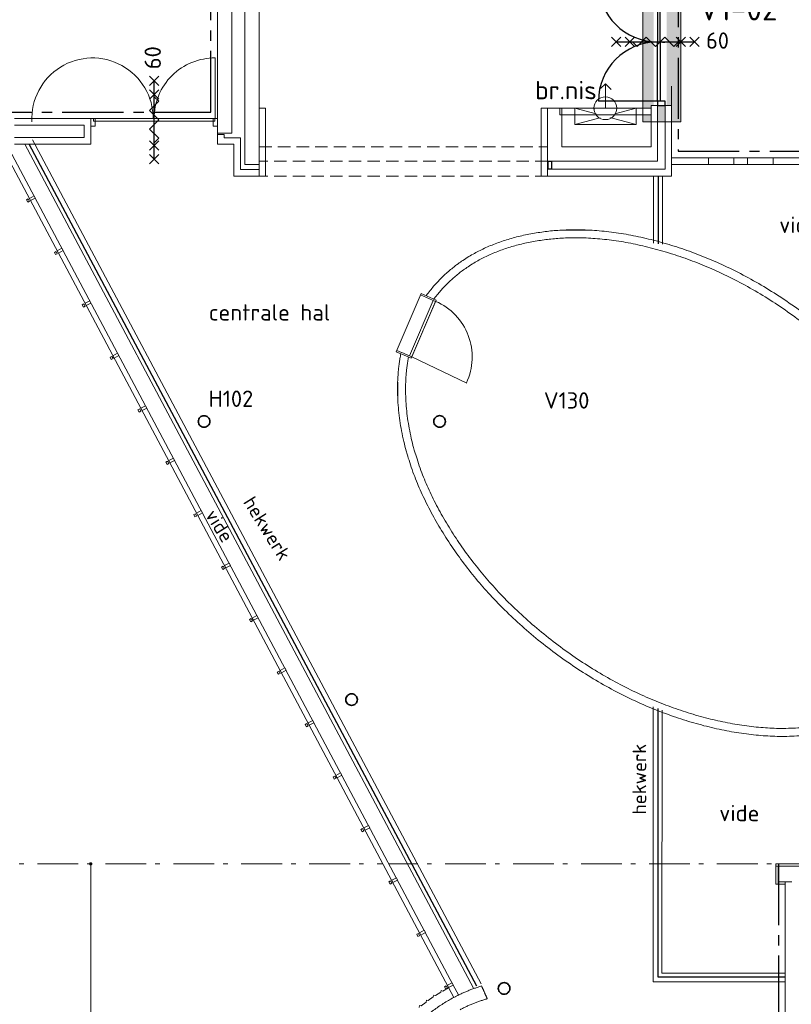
# Model space of a CAD drawing. Header units: millimetres. Extents: x -45438 to 86146, y -38676 to 39696.
# Tile 8 of 37: x -3877 to 7951, y -18375 to -3294. Entities that reach past the tile are written whole.
import ezdxf

# ---------------------------------------------------------------- set-up
doc = ezdxf.new("R2010")
doc.units = ezdxf.units.MM
doc.header["$LTSCALE"] = 100
for name, pattern in [('B0202', [28.125, 18.75, -3.125, 3.125, -3.125]), ('HIDDEN', [9.525, 6.35, -3.175]), ('STYLE_01', [0.416641, 0.208282, -0.208359]), ('STYLE_06', [1.041641, 0.625, -0.208282, 0.069427, -0.138931])]:
    doc.linetypes.add(name, pattern=pattern)
for name, color, linetype in [('AA22FJ9-_GIPS', 251, 'Continuous'), ('AI31_BUITENKOZ', 1, 'Continuous'), ('AL31_BUITENKOZ', 2, 'Continuous'), ('AL65_BEVEILIGING', 1, 'Continuous'), ('br.compartimentering', 4, 'B0202'), ('TXT35', 3, 'Continuous')]:
    doc.layers.add(name, color=color, linetype=linetype)
for name, color, linetype, lineweight in [('Dimension', 7, 'Continuous', 5), ('None', 7, 'Continuous', 5), ('TXT 25', 2, 'Continuous', 30)]:
    doc.layers.add(name, color=color, linetype=linetype, lineweight=lineweight)
doc.layers.add('hulplijnen', color=6, linetype='Continuous', plot=False)
doc.styles.add('03_100', font='isocpeur.ttf')
doc.styles.get("Standard").update_dxf_attribs({"font": 'isocpeur.ttf'})
doc.styles.add('Tekton Plus Regular', font='isocpeur.ttf')

# ---------------------------------------------------------------- blocks, each defined once
blk = doc.blocks.new('_DOT')
at = {"color": 0, "linetype": 'ByBlock', "lineweight": -2}
blk.add_line((-0.5, 0), (-1, 0), dxfattribs=at)
at = {"color": 0, "linetype": 'ByBlock', "lineweight": -2, "const_width": 0.5}
blk.add_lwpolyline([(-0.25, 0, 1), (0.25, 0, 1)], format="xyb", close=True, dxfattribs=at)
blk = doc.blocks.new('60min br.w.')
at = {"layer": 'AL65_BEVEILIGING'}
for p, q in [((-671, 71), (-529, -71)), ((-671, -71), (-529, 71)), ((-600, 0), (600, 0)), ((-461, 71), (-319, -71)), ((-461, -71), (-319, 71)), ((319, -71), (461, 71)), ((319, 71), (461, -71)), ((529, -71), (671, 71)), ((529, 71), (671, -71))]:
    blk.add_line(p, q, dxfattribs=at)
blk.add_lwpolyline([(-351, 0), (-280, -71), (-139, 71), (3, -71), (144, 71), (286, -71), (356, 0)], dxfattribs=at)
at = {"layer": 'AL65_BEVEILIGING', "style": '03_100'}
blk.add_text('60', height=250, dxfattribs=at).set_placement((777, -104))

msp = doc.modelspace()

# ---------------------------------------------------------------- hatches: boundary and pattern name
at = {"layer": 'AA22FJ9-_GIPS', "linetype": 'Continuous', "lineweight": 0}
msp.add_hatch(color=256, dxfattribs=at).paths.add_polyline_path([(5674.9, -4859.3), (6257, -4859.3), (6257, -2531.6), (5674.9, -2531.6)])

# ---------------------------------------------------------------- linework, layer by layer
at = {"layer": 'Dimension', "color": 8, "linetype": 'Continuous', "lineweight": 5}
msp.add_line((-2788.3, -16273.3), (-2788.3, -23888.1), dxfattribs=at)
at = {"layer": 'Dimension', "color": 43, "linetype": 'Continuous', "lineweight": 9}
for points in [[(2463, -18261.2), (2469.3, -18235.2), (2495.7, -18241.6), (2578.5, -18191.2)], [(2578.5, -18191.2), (2584.8, -18165.2), (2611.1, -18171.5), (2693.8, -18121.2)], [(2247, -18422.1), (2250.6, -18395.6), (2277.3, -18399), (2354.3, -18340.3)], [(2354.4, -18340.3), (2358.3, -18313.8), (2385.1, -18317.9), (2462.9, -18260.1)]]:
    msp.add_lwpolyline(points, dxfattribs=at)
at = {"layer": 'None', "color": 8, "linetype": 'Continuous', "lineweight": 5}
for p, q in [((5100.9, -4275.7), (5027.1, -4349.5)), ((5100.9, -4275.7), (5189.3, -4364.1)), ((7856.3, -18033.2), (5833.8, -18033.2))]:
    msp.add_line(p, q, dxfattribs=at)
at = {"layer": 'None', "color": 140, "linetype": 'Continuous', "lineweight": 15}
for p, q in [((4118.8, -4649.9), (4118.8, -4650.7)), ((4118.8, -4650.7), (4118.8, -4812.2)), ((-3955.4, -4809.9), (-2888, -4809.9)), ((4118.8, -4812.2), (4118.8, -5454.1)), ((-2888, -4909.9), (-3955.4, -4909.9)), ((-2888, -5099.7), (-2888, -4909.9)), ((-3955.4, -5099.7), (-2888, -5099.7)), ((4118.8, -5454.1), (4118.8, -5689.9)), ((7856.3, -17898.2), (5968.8, -17898.2))]:
    msp.add_line(p, q, dxfattribs=at)
at = {"layer": 'None', "color": 92, "linetype": 'Continuous', "lineweight": 25}
msp.add_line((7856.3, -17958.2), (5908.8, -17958.2), dxfattribs=at)
at = {"layer": 'None', "color": 1, "linetype": 'Continuous', "lineweight": 35, "flags": 128}
msp.add_lwpolyline([(3460, -18132.2, -0.4142136), (3548.9, -18043.3, -0.4142136), (3637.8, -18132.2, -0.4142136), (3548.9, -18221.1, -0.4142136)], format="xyb", close=True, dxfattribs=at)
at = {"layer": 'None', "color": 140, "linetype": 'Continuous', "lineweight": 15}
for points in [[(3203.4, -18094.1), (2981.4, -18161.7), (2773.9, -18272)], [(3290, -18291), (3246.7, -18192.5), (3203.4, -18094.1)], [(2773.9, -18272), (1867.8, -18753.8), (1094.6, -21085.7), (1567.6, -24161.2), (3160, -27156.1), (5445.2, -29268), (6628, -29599.5)], [(2872.8, -18458), (3075.3, -18350.4), (3290, -18291)]]:
    msp.add_open_spline(points, degree=2, dxfattribs=at)

# ---------------------------------------------------------------- block references
at = {"layer": 'Dimension', "color": 8, "linetype": 'Continuous', "lineweight": 5, "xscale": 50.07446289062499, "yscale": 50.07446289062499, "zscale": 50.07446289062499, "rotation": 90}
msp.add_blockref('_DOT', (-2788.3, -16223.2), dxfattribs=at)

# ---------------------------------------------------------------- texts
at = {"layer": 'None', "color": 1, "linetype": 'Continuous', "lineweight": 0, "style": 'Tekton Plus Regular'}
msp.add_text('vergaderruimte', height=331.702, dxfattribs=at).set_placement((4067.8, -7964.4))
at = {"layer": 'TXT 25'}
for s, p in [('H102', (-980.7, -9224.5)), ('vide', (6846.4, -15571.4))]:
    msp.add_text(s, height=250, dxfattribs=at).set_placement(p)
at = {"layer": 'TXT35', "color": 92, "insert": (6533.3, -2955.3), "char_height": 350, "attachment_point": 1, "line_spacing_factor": 0.976858, "style": 'Tekton Plus Regular'}
msp.add_mtext('V1-02', dxfattribs=at)

# ---------------------------------------------------------------- wipeouts: each hides what was drawn before it
at = {"color": 140, "linetype": 'Continuous', "lineweight": 15}
for points, layer in [([(6680.4, -5409.9), (7070.4, -5409.9), (7070.4, -5509.9), (6680.4, -5509.9)], 'Dimension'), ([(7280.4, -5409.9), (7670.4, -5409.9), (7670.4, -5509.9), (7280.4, -5509.9)], 'Dimension'), ([(7712.1, -16260.2), (35877.1, -16260.2), (35877.1, -16223.2), (7712.1, -16223.2)], 'None')]:
    msp.add_wipeout(points, dxfattribs=at).dxf.layer = layer
at = {"color": 43, "linetype": 'Continuous', "lineweight": 9}
for points in [[(739.1, -4338.5), (3368, -4338.5), (3368, -3995.6), (739.1, -3995.6)], [(6606.7, -5313.9), (8340.4, -5313.9), (8340.4, -4624.3), (6606.7, -4624.3)]]:
    msp.add_wipeout(points, dxfattribs=at).dxf.layer = 'None'
at = {"color": 8, "linetype": 'Continuous', "lineweight": 5}
msp.add_wipeout([(-594.6, -5099.9), (-494.6, -5099.9), (-494.6, -5689.9), (-594.6, -5689.9)], dxfattribs=at).dxf.layer = 'None'
at = {"color": 1, "linetype": 'Continuous', "lineweight": 35}
for points in [[(-479.8, -8587.8), (1883.2, -8587.8), (1883.2, -7517.8), (-479.8, -7517.8)], [(-1050.7, -9537.1), (-1113.6, -9511.1), (-1139.6, -9448.2), (-1113.6, -9385.3), (-1050.7, -9359.3), (-987.8, -9385.3), (-961.8, -9448.2), (-987.8, -9511.1)], [(1210.3, -13797.1), (1147.4, -13771.1), (1121.4, -13708.2), (1147.4, -13645.3), (1210.3, -13619.3), (1273.2, -13645.3), (1299.2, -13708.2), (1273.2, -13771.1)]]:
    msp.add_wipeout(points, dxfattribs=at).dxf.layer = 'None'
at = {"color": 92, "linetype": 'Continuous', "lineweight": 25}
msp.add_wipeout([(1096.4, -17227.1), (1695.1, -17227.1), (1695.1, -16771.8), (1096.4, -16771.8)], dxfattribs=at).dxf.layer = 'None'

# ---------------------------------------------------------------- next in the draw order: linework, layer by layer
at = {"layer": 'Dimension', "color": 140, "linetype": 'Continuous', "lineweight": 15}
for p, q in [((6680.4, -5409.9), (7070.4, -5409.9)), ((6680.4, -5509.9), (6680.4, -5409.9)), ((7070.4, -5409.9), (7070.4, -5509.9)), ((7280.4, -5409.9), (7670.4, -5409.9)), ((7280.4, -5509.9), (7280.4, -5409.9)), ((7670.4, -5409.9), (7670.4, -5509.9)), ((7070.4, -5509.9), (6680.4, -5509.9)), ((7670.4, -5509.9), (7280.4, -5509.9))]:
    msp.add_line(p, q, dxfattribs=at)
at = {"layer": 'None', "color": 1, "linetype": 'Continuous', "lineweight": 35, "flags": 128}
for points in [[(-1139.6, -9448.2, -0.4142136), (-1050.7, -9359.3, -0.4142136), (-961.8, -9448.2, -0.4142136), (-1050.7, -9537.1, -0.4142136)], [(1121.4, -13708.2, -0.4142136), (1210.3, -13619.3, -0.4142136), (1299.2, -13708.2, -0.4142136), (1210.3, -13797.1, -0.4142136)]]:
    msp.add_lwpolyline(points, format="xyb", close=True, dxfattribs=at)

# ---------------------------------------------------------------- next in the draw order: wipeouts: each hides what was drawn before it
at = {"color": 8, "linetype": 'Continuous', "lineweight": 5}
for points in [[(-844.6, -4609.9), (-522.3, -4609.9), (-522.3, -5051.1), (-844.6, -5051.1)], [(-424.6, -4609.9), (-204.6, -4609.9), (-204.6, -5509.9), (-424.6, -5509.9)], [(4400.9, -4649.9), (5800.9, -4649.9), (5800.9, -4749.9), (4400.9, -4749.9)], [(-594.1, -5589.9), (-204.1, -5589.9), (-204.1, -5689.9), (-594.1, -5689.9)]]:
    msp.add_wipeout(points, dxfattribs=at).dxf.layer = 'None'
at = {"color": 140, "linetype": 'Continuous', "lineweight": 15}
for points in [[(2507, -7588.2), (2125.2, -8479.9), (1895.3, -8381.5), (2277.2, -7489.9)], [(7712.1, -16260.2), (7749.1, -16260.2), (7749.1, -16535.2), (7712.1, -16535.2)]]:
    msp.add_wipeout(points, dxfattribs=at).dxf.layer = 'None'

# ---------------------------------------------------------------- next in the draw order: linework, layer by layer
at = {"layer": 'None', "color": 8, "linetype": 'STYLE_06', "lineweight": 5, "ltscale": 10}
msp.add_line((55352.1, -16223.2), (-4544.5, -16223.2), dxfattribs=at)
at = {"layer": 'None', "color": 140, "linetype": 'Continuous', "lineweight": 15}
for p, q in [((35877.1, -16223.2), (7712.1, -16223.2)), ((7712.1, -16223.2), (7712.1, -16260.2)), ((7712.1, -16260.2), (7749.1, -16260.2)), ((7712.1, -16260.2), (35877.1, -16260.2))]:
    msp.add_line(p, q, dxfattribs=at)

# ---------------------------------------------------------------- next in the draw order: wipeouts: each hides what was drawn before it
at = {"color": 140, "linetype": 'Continuous', "lineweight": 15}
for points in [[(-844.6, -2649.9), (-624.6, -2649.9), (-624.6, -4609.9), (-624.6, -5033.7), (-844.6, -5033.7), (-844.6, -4609.9)], [(-424.6, -2649.9), (-204.6, -2649.9), (-204.6, -4609.9), (-204.6, -5509.9), (-424.6, -5509.9), (-424.6, -4609.9)], [(2277.2, -7489.9), (2507, -7588.2), (2498.3, -7608.4), (2268.5, -7510)], [(1904, -8361.3), (2133.8, -8459.7), (2125.2, -8479.9), (1895.3, -8381.5)], [(7749.1, -16498.2), (7857.1, -16498.2), (7857.1, -16535.2), (7749.1, -16535.2)]]:
    msp.add_wipeout(points, dxfattribs=at).dxf.layer = 'None'
at = {"color": 8, "linetype": 'Continuous', "lineweight": 5}
msp.add_wipeout([(6115.4, -5689.9), (6115.4, -5585.4), (6115.4, -4644.4), (6115.4, -4609.9), (6015.7, -4609.9), (6015.7, -4644.4), (6015.7, -5585.4), (4605.2, -5585.4), (4215.4, -5585.4), (4215.4, -5689.9), (4605.2, -5689.9), (6015.7, -5689.9)], dxfattribs=at).dxf.layer = 'None'

# ---------------------------------------------------------------- next in the draw order: linework, layer by layer
at = {"layer": 'br.compartimentering', "color": 4, "linetype": 'B0202', "ltscale": 0.5}
msp.add_lwpolyline([(7757.1, -16223.2), (7757.1, -23527.6), (9834.7, -23527.6), (9834.7, -26973.2), (7757.1, -26973.2), (7756.3, -29686.8), (7184.8, -30555.2)], dxfattribs=at)
at = {"layer": 'Dimension', "color": 140, "linetype": 'Continuous', "lineweight": 15}
for p, q in [((6115.4, -5409.9), (8135.4, -5409.9)), ((6115.4, -5509.9), (6115.4, -5409.9)), ((8135.4, -5509.9), (6115.4, -5509.9))]:
    msp.add_line(p, q, dxfattribs=at)
at = {"layer": 'None', "color": 140, "linetype": 'Continuous', "lineweight": 15}
for p, q in [((-624.6, 4975.1), (-624.6, -5033.7)), ((-624.6, -4609.9), (-624.6, -5033.7)), ((-744.6, -5051.1), (-744.6, -5103.1)), ((-494.6, -5103.1), (-744.6, -5103.1)), ((4118.8, -5689.9), (4215.4, -5689.9)), ((7712.1, -16535.2), (7712.1, -16260.2)), ((7749.1, -16260.2), (7749.1, -16535.2)), ((7749.1, -16535.2), (7712.1, -16535.2)), ((7749.1, -16498.2), (7857.1, -16498.2)), ((7749.1, -16535.2), (7749.1, -16498.2)), ((7857.1, -16535.2), (7749.1, -16535.2)), ((7857.1, -16498.2), (7857.1, -16535.2)), ((7857.1, -16498.2), (7957.1, -16498.2)), ((7857.1, -24078.2), (7857.1, -16498.2))]:
    msp.add_line(p, q, dxfattribs=at)
at = {"layer": 'None', "color": 8, "linetype": 'Continuous', "lineweight": 5}
for p, q in [((6115.4, -4758.4), (6115.4, -4310)), ((4215.4, -5689.9), (4605.2, -5689.9)), ((6015.7, -5585.4), (4605.2, -5585.4)), ((4605.2, -5689.9), (6015.7, -5689.9)), ((6015.7, -5689.9), (6115.4, -5689.9)), ((6115.4, -5689.9), (6115.4, -5585.4))]:
    msp.add_line(p, q, dxfattribs=at)

# ---------------------------------------------------------------- next in the draw order: wipeouts: each hides what was drawn before it
at = {"color": 8, "linetype": 'Continuous', "lineweight": 5}
msp.add_wipeout([(5801.2, -5239.9), (4605.2, -5239.9), (4575.2, -5239.9), (4434.8, -5239.9), (4434.8, -4649.9), (4215.4, -4649.9), (4215.4, -5239.9), (4215.4, -5459.9), (4575.2, -5459.9), (4605.2, -5459.9), (5801.2, -5459.9), (5900.9, -5459.9), (5900.9, -4639.9), (5900.9, -4609.9), (5801.2, -4609.9), (5801.2, -4639.9)], dxfattribs=at).dxf.layer = 'None'
at = {"color": 255, "linetype": 'Continuous', "lineweight": 5}
msp.add_wipeout([(-2788.6, -4784.9), (-844.6, -4784.9), (-844.6, -4984.9), (-2788.6, -4984.9)], dxfattribs=at).dxf.layer = 'None'
at = {"color": 140, "linetype": 'Continuous', "lineweight": 15}
msp.add_wipeout([(2133.8, -8459.7), (2498.3, -7608.4), (2461.6, -7592.7), (2097, -8443.9)], dxfattribs=at).dxf.layer = 'None'

# ---------------------------------------------------------------- next in the draw order: linework, layer by layer
at = {"layer": 'None', "color": 140, "linetype": 'Continuous', "lineweight": 15}
for p, q in [((-878.1, -4809.9), (-878.1, -3879.9)), ((4215.4, -4649.9), (4118.8, -4649.9)), ((4215.4, -4650.7), (4215.4, -4649.9)), ((4215.4, -4812.2), (4215.4, -4650.7)), ((-624.6, -5033.7), (-844.6, -5033.7)), ((-844.6, -5051.1), (-744.6, -5051.1)), ((-744.6, -5051.1), (-844.6, -5051.1))]:
    msp.add_line(p, q, dxfattribs=at)
at = {"layer": 'None', "color": 8, "linetype": 'Continuous', "lineweight": 5}
for p, q in [((4434.8, -4649.9), (4215.4, -4649.9)), ((4215.4, -4649.9), (4215.4, -5239.9)), ((4400.9, -4749.9), (4400.9, -4649.9)), ((4434.8, -5239.9), (4434.8, -4649.9)), ((4575.2, -5239.9), (4434.8, -5239.9)), ((4605.2, -5239.9), (4575.2, -5239.9)), ((5801.2, -5239.9), (4605.2, -5239.9)), ((4215.4, -5585.4), (4215.4, -5459.9)), ((4575.2, -5459.9), (4605.2, -5459.9)), ((4605.2, -5459.9), (5801.2, -5459.9)), ((5801.2, -5459.9), (5900.9, -5459.9))]:
    msp.add_line(p, q, dxfattribs=at)

# ---------------------------------------------------------------- next in the draw order: wipeouts: each hides what was drawn before it
at = {"color": 255, "linetype": 'Continuous', "lineweight": 5}
msp.add_wipeout([(6040.9, -4609.9), (6040.9, -2665.9), (5840.9, -2665.9), (5840.9, -4609.9)], dxfattribs=at).dxf.layer = 'None'
at = {"color": 8, "linetype": 'Continuous', "lineweight": 5}
for points in [[(4630.9, -4649.9), (5570.9, -4649.9), (5570.9, -4899.9), (4630.9, -4899.9)], [(1928.4, -9179.3), (1920.5, -8937.3), (1930.9, -8704.5), (1959.7, -8480.9), (2006.8, -8266.6), (2072.3, -8061.4), (2156.1, -7865.5), (2258.2, -7678.9), (2378.6, -7501.4), (2515.2, -7336.1), (2665.8, -7185.8), (2830.4, -7050.5), (3009, -6930.2), (3201.5, -6824.9), (3408.1, -6734.6), (3628.6, -6659.4), (3863.2, -6599.2), (4107.6, -6554.8), (4358, -6527.3), (4614.3, -6516.5), (4876.5, -6522.5), (5144.6, -6545.2), (5418.6, -6584.8), (5698.5, -6641.1), (5984.3, -6714.3), (6271.2, -6802.8), (6554.2, -6905.4), (6833.6, -7022), (7109.1, -7152.7), (7380.9, -7297.4), (7648.9, -7456.2), (7913.2, -7629), (8173.6, -7815.9), (8426, -8013.6), (8666, -8218.8), (8893.5, -8431.6), (9108.5, -8652), (9311.2, -8879.9), (9501.4, -9115.3), (9679.2, -9358.4), (9844.5, -9608.9), (9994.8, -9862.8), (10127.3, -10115.7), (10242, -10367.6), (10339, -10618.6), (10418.2, -10868.6), (10479.6, -11117.7), (10523.3, -11365.8), (10549.3, -11612.9), (10557.2, -11854.9), (10546.7, -12087.7), (10517.9, -12311.3), (10470.8, -12525.6), (10405.4, -12730.8), (10321.6, -12926.7), (10219.5, -13113.3), (10099.1, -13290.8), (9962.5, -13456.1), (9811.9, -13606.4), (9647.3, -13741.7), (9468.7, -13862), (9276.1, -13967.3), (9069.6, -14057.5), (8849, -14132.8), (8614.5, -14193), (8370, -14237.4), (8119.6, -14264.9), (7863.3, -14275.7), (7601.1, -14269.7), (7333, -14246.9), (7059, -14207.4), (6779.1, -14151), (6493.3, -14077.9), (6206.5, -13989.4), (5923.4, -13886.8), (5644.1, -13770.2), (5368.5, -13639.5), (5096.8, -13494.8), (4828.7, -13336), (4564.5, -13163.2), (4304, -12976.3), (4051.7, -12778.6), (3811.7, -12573.4), (3584.2, -12360.6), (3369.1, -12140.2), (3166.5, -11912.3), (2976.3, -11676.8), (2798.5, -11433.8), (2633.1, -11183.2), (2482.8, -10929.4), (2350.3, -10676.5), (2235.6, -10424.5), (2138.6, -10173.6), (2059.4, -9923.5), (1998, -9674.5), (1954.3, -9426.4)]]:
    msp.add_wipeout(points, dxfattribs=at).dxf.layer = 'None'
at = {"color": 140, "linetype": 'Continuous', "lineweight": 15}
msp.add_wipeout([(-2721.6, -4809.9), (-2788.6, -4809.9), (-2788.6, -4923.9), (-2721.6, -4923.9)], dxfattribs=at).dxf.layer = 'None'

# ---------------------------------------------------------------- next in the draw order: linework, layer by layer
at = {"layer": 'None', "color": 8, "linetype": 'Continuous', "lineweight": 5}
for p, q in [((5570.9, -4649.9), (4630.9, -4899.9)), ((5570.9, -4899.9), (4630.9, -4649.9)), ((5800.9, -4649.9), (5800.9, -4749.9)), ((5801.2, -4609.9), (5801.2, -4639.9)), ((5801.2, -4639.9), (5801.2, -5239.9)), ((6115.4, -4644.4), (6115.4, -4609.9)), ((6115.4, -5585.4), (6115.4, -4644.4)), ((5839, -6717.6), (5839, -5689.9)), ((5833.8, -18033.2), (5834.6, -13816.9))]:
    msp.add_line(p, q, dxfattribs=at)
at = {"layer": 'None', "color": 92, "linetype": 'Continuous', "lineweight": 25}
for p, q in [((5914, -6728.4), (5914, -5689.9)), ((5908.8, -17958.2), (5909.6, -13845.7))]:
    msp.add_line(p, q, dxfattribs=at)
at = {"layer": 'None', "color": 140, "linetype": 'Continuous', "lineweight": 15}
for p, q in [((5974, -6734.1), (5974, -5689.9)), ((5968.8, -17898.2), (5969.6, -13867.8))]:
    msp.add_line(p, q, dxfattribs=at)
at = {"layer": 'None', "color": 8, "linetype": 'Continuous', "lineweight": 5}
msp.add_lwpolyline([(4630.9, -4649.9), (5570.9, -4649.9), (5570.9, -4899.9), (4630.9, -4899.9)], close=True, dxfattribs=at)

# ---------------------------------------------------------------- next in the draw order: texts
at = {"layer": 'None', "color": 1, "style": 'Tekton Plus Regular'}
msp.add_text('V130', height=250, dxfattribs=at).set_placement((4158.6, -9251))
at = {"layer": 'None', "color": 43, "linetype": 'Continuous', "lineweight": 0, "style": 'Tekton Plus Regular'}
msp.add_text('hekwerk', height=211.46, rotation=90, dxfattribs=at).set_placement((5726.5, -15467.6))
at = {"layer": 'TXT 25'}
msp.add_text('vide', height=250, dxfattribs=at).set_placement((7765.7, -6561.1))

# ---------------------------------------------------------------- next in the draw order: wipeouts: each hides what was drawn before it
at = {"color": 140, "linetype": 'Continuous', "lineweight": 15}
for points in [[(6015.9, -3637.9), (6015.9, -2707.9), (5975.9, -2707.9), (5975.9, -3637.9)], [(6015.9, -4542.9), (6015.9, -4609.9), (5901.9, -4609.9), (5901.9, -4542.9)], [(-911.6, -4809.9), (-844.6, -4809.9), (-844.6, -4923.9), (-911.6, -4923.9)]]:
    msp.add_wipeout(points, dxfattribs=at).dxf.layer = 'None'
at = {"color": 92, "linetype": 'Continuous', "lineweight": 25}
msp.add_wipeout([(4225.4, -5459.9), (4275.4, -5459.9), (4275.4, -5585.4), (4225.4, -5585.4)], dxfattribs=at).dxf.layer = 'None'
at = {"color": 1, "linetype": 'Continuous', "lineweight": 35}
msp.add_wipeout([(2560.3, -9536.7), (2497.4, -9510.7), (2471.4, -9447.8), (2497.4, -9384.9), (2560.3, -9358.9), (2623.2, -9384.9), (2649.2, -9447.8), (2623.2, -9510.7)], dxfattribs=at).dxf.layer = 'None'

# ---------------------------------------------------------------- next in the draw order: linework, layer by layer
at = {"layer": 'None', "color": 8, "linetype": 'Continuous', "lineweight": 5}
for p, q in [((6015.7, -4644.4), (6015.7, -5585.4)), ((4215.4, -5239.9), (4215.4, -5459.9)), ((4215.4, -5459.9), (4575.2, -5459.9)), ((4605.2, -5585.4), (4215.4, -5585.4)), ((4215.4, -5585.4), (4215.4, -5689.9))]:
    msp.add_line(p, q, dxfattribs=at)
at = {"layer": 'None', "color": 140, "linetype": 'Continuous', "lineweight": 15}
msp.add_line((4215.4, -5689.9), (4215.4, -4812.2), dxfattribs=at)
at = {"layer": 'None', "color": 8, "linetype": 'STYLE_01', "lineweight": 5}
msp.add_line((4215.4, -5239.9), (4215.4, -5689.9), dxfattribs=at)
at = {"layer": 'None', "color": 8, "linetype": 'HIDDEN', "lineweight": 5, "ltscale": 0.3}
msp.add_line((4215.4, -5459.9), (-204.6, -5459.9), dxfattribs=at)
at = {"layer": 'None', "color": 92, "linetype": 'Continuous', "lineweight": 25}
for p, q in [((4225.4, -5459.9), (4275.4, -5459.9)), ((4225.4, -5585.4), (4225.4, -5459.9)), ((4275.4, -5459.9), (4275.4, -5585.4)), ((4275.4, -5585.4), (4225.4, -5585.4))]:
    msp.add_line(p, q, dxfattribs=at)
at = {"layer": 'None', "color": 1, "linetype": 'Continuous', "lineweight": 35, "flags": 128}
msp.add_lwpolyline([(2471.4, -9447.8, -0.4142136), (2560.3, -9358.9, -0.4142136), (2649.2, -9447.8, -0.4142136), (2560.3, -9536.7, -0.4142136)], format="xyb", close=True, dxfattribs=at)

# ---------------------------------------------------------------- next in the draw order: wipeouts: each hides what was drawn before it
at = {"color": 140, "linetype": 'Continuous', "lineweight": 15}
for points in [[(6015.9, -3637.9), (6015.9, -4567.9), (5975.9, -4567.9), (5975.9, -3637.9)], [(-1816.6, -4809.9), (-886.6, -4809.9), (-886.6, -4849.9), (-1816.6, -4849.9)]]:
    msp.add_wipeout(points, dxfattribs=at).dxf.layer = 'None'
at = {"color": 8, "linetype": 'Continuous', "lineweight": 5}
msp.add_wipeout([(5082.6, -4475.9), (5211, -4513.9), (5274.9, -4631.6), (5236.9, -4760), (5119.2, -4823.9), (4990.8, -4785.9), (4926.9, -4668.2), (4964.9, -4539.8)], dxfattribs=at).dxf.layer = 'None'

# ---------------------------------------------------------------- next in the draw order: linework, layer by layer
at = {"layer": 'AI31_BUITENKOZ'}
msp.add_line((5901.9, -4542.9), (4993.9, -4542.9), dxfattribs=at)
for centre, start, end in [((5901.9, -2726.9), 180, 270), ((5901.9, -4542.9), 90, 180)]:
    msp.add_arc(centre, 908, start, end, dxfattribs=at)
at = {"layer": 'AL31_BUITENKOZ'}
for points in [[(5941.9, -2726.9), (5901.9, -2726.9), (5901.9, -3634.9), (5941.9, -3634.9)], [(5941.9, -4542.9), (5901.9, -4542.9), (5901.9, -3634.9), (5941.9, -3634.9)], [(5901.9, -4609.9), (6015.9, -4609.9), (6015.9, -4542.9), (5901.9, -4542.9)]]:
    msp.add_lwpolyline(points, close=True, dxfattribs=at)
at = {"layer": 'br.compartimentering', "color": 4, "linetype": 'B0202', "ltscale": 0.5}
msp.add_lwpolyline([(4490.9, 342.4), (5800.9, 342.4), (6215.4, 342.4), (6215.4, -5309.9), (13208.6, -5302.5), (13557.6, -6096.3)], dxfattribs=at)
at = {"layer": 'hulplijnen', "linetype": 'Continuous', "lineweight": 0}
msp.add_lwpolyline([(5674.9, -4859.3), (6257, -4859.3), (6257, -2531.6), (5674.9, -2531.6)], close=True, dxfattribs=at)
at = {"layer": 'None', "color": 140, "linetype": 'Continuous', "lineweight": 15}
for p, q in [((-844.6, -5033.7), (-844.6, 4975.1)), ((-844.6, -5033.7), (-844.6, -4609.9)), ((-844.6, -5051.1), (-844.6, -4609.9)), ((-911.6, -4809.9), (-844.6, -4809.9)), ((-911.6, -4923.9), (-911.6, -4809.9)), ((-886.6, -4809.9), (-886.6, -4849.9)), ((-844.6, -4809.9), (-844.6, -4923.9)), ((-844.6, -4923.9), (-911.6, -4923.9))]:
    msp.add_line(p, q, dxfattribs=at)
at = {"layer": 'None', "color": 8, "linetype": 'Continuous', "lineweight": 5}
for p, q in [((5100.9, -4649.9), (5100.9, -4275.7)), ((4400.9, -4649.9), (5800.9, -4649.9)), ((5900.9, -4609.9), (5801.2, -4609.9)), ((5900.9, -4639.9), (5900.9, -4609.9)), ((5900.9, -5459.9), (5900.9, -4639.9)), ((6115.4, -4609.9), (6015.7, -4609.9)), ((6015.7, -4609.9), (6015.7, -4644.4)), ((5800.9, -4749.9), (4400.9, -4749.9))]:
    msp.add_line(p, q, dxfattribs=at)
msp.add_circle((5100.9, -4649.9), 175, dxfattribs=at)

# ---------------------------------------------------------------- next in the draw order: block references
at = {"layer": 'AL65_BEVEILIGING'}
msp.add_blockref('60min br.w.', (5866.6, -3634.9), dxfattribs=at)

# ---------------------------------------------------------------- next in the draw order: texts
at = {"layer": 'None', "color": 8, "insert": (4022.9, -4231.3), "char_height": 279.727, "attachment_point": 1, "line_spacing_factor": 0.976858, "style": 'Tekton Plus Regular'}
msp.add_mtext('{\\H1.008x;\\lbr.nis}', dxfattribs=at)

# ---------------------------------------------------------------- next in the draw order: wipeouts: each hides what was drawn before it
at = {"color": 140, "linetype": 'Continuous', "lineweight": 15}
msp.add_wipeout([(-1816.6, -4809.9), (-2746.6, -4809.9), (-2746.6, -4849.9), (-1816.6, -4849.9)], dxfattribs=at).dxf.layer = 'None'
at = {"color": 8, "linetype": 'Continuous', "lineweight": 5}
msp.add_wipeout([(2770, -18080.1), (-4084.3, -5189.1), (-4155.9, -5227.1), (2698.4, -18118.2)], dxfattribs=at).dxf.layer = 'None'

# ---------------------------------------------------------------- next in the draw order: linework, layer by layer
at = {"layer": 'None', "color": 140, "linetype": 'Continuous', "lineweight": 15}
for p, q in [((-424.6, 4750.1), (-424.6, -5509.9)), ((-204.6, -5509.9), (-204.6, 4540.1)), ((-2888, -4809.9), (-2788, -4809.9)), ((-2721.6, -4809.9), (-2788.6, -4809.9)), ((-2788.6, -4809.9), (-2788.6, -4923.9)), ((-2788, -4809.9), (-2788, -4909.9)), ((-1816.6, -4809.9), (-2746.6, -4809.9)), ((-2746.6, -4809.9), (-2746.6, -4849.9)), ((-2721.6, -4923.9), (-2721.6, -4809.9)), ((-1816.6, -4849.9), (-1816.6, -4809.9)), ((-1816.6, -4809.9), (-886.6, -4809.9)), ((-1816.6, -4849.9), (-1816.6, -4809.9)), ((-2788.6, -4923.9), (-2721.6, -4923.9)), ((-2788, -4909.9), (-2788, -5099.7)), ((-2746.6, -4849.9), (-1816.6, -4849.9)), ((-886.6, -4849.9), (-1816.6, -4849.9)), ((-2788, -5099.7), (-2788, -5199.7)), ((-844.6, -5199.7), (-844.6, -5051.1)), ((-844.6, -5103.1), (-844.6, -5199.7)), ((-494.6, -5103.1), (-494.6, -5589.9)), ((-2888, -5199.7), (-3955.4, -5199.7)), ((-2788, -5199.7), (-2888, -5199.7)), ((-844.6, -5199.7), (-594.6, -5199.7)), ((-594.6, -5689.9), (-594.6, -5199.7)), ((-204.6, -5509.9), (-424.6, -5509.9)), ((-204.6, -5509.9), (-424.6, -5509.9)), ((-204.1, -5689.9), (-594.6, -5689.9)), ((-494.6, -5589.9), (-204.1, -5589.9)), ((-204.1, -5689.9), (-107.5, -5689.9)), ((1895.3, -8381.5), (2277.2, -7489.9)), ((2268.5, -7510), (2277.2, -7489.9)), ((2498.3, -7608.4), (2268.5, -7510)), ((2277.2, -7489.9), (2507, -7588.2)), ((2277.2, -7489.9), (2507, -7588.2)), ((2461.6, -7592.7), (2097, -8443.9)), ((2507, -7588.2), (2125.2, -8479.9)), ((2133.8, -8459.7), (2498.3, -7608.4)), ((2498.3, -7608.4), (2461.6, -7592.7)), ((2507, -7588.2), (2498.3, -7608.4)), ((1895.3, -8381.5), (1904, -8361.3)), ((2125.2, -8479.9), (1895.3, -8381.5)), ((2125.2, -8479.9), (1895.3, -8381.5)), ((1904, -8361.3), (2133.8, -8459.7)), ((2097, -8443.9), (2133.8, -8459.7)), ((2133.8, -8459.7), (2125.2, -8479.9))]:
    msp.add_line(p, q, dxfattribs=at)
at = {"layer": 'None', "color": 8, "linetype": 'HIDDEN', "lineweight": 5, "ltscale": 0.3}
for p, q in [((-204.1, -5239.9), (4215.4, -5239.9)), ((4215.4, -5689.9), (-204.1, -5689.9))]:
    msp.add_line(p, q, dxfattribs=at)
at = {"layer": 'None', "color": 8, "linetype": 'Continuous', "lineweight": 5}
msp.add_line((2133.8, -8459.7), (2979.3, -8859.9), dxfattribs=at)
at = {"layer": 'None', "color": 140, "linetype": 'Continuous', "lineweight": 15}
msp.add_lwpolyline([(-107.5, -5689.9), (-204.6, -5689.9), (-204.6, -4650.7), (-107.5, -4650.7)], close=True, dxfattribs=at)
at = {"layer": 'None', "color": 8, "linetype": 'Continuous', "lineweight": 5}
msp.add_lwpolyline([(2770, -18080.1), (-4084.3, -5189.1), (-4155.9, -5227.1), (2698.4, -18118.2)], close=True, dxfattribs=at)
at = {"layer": 'None', "color": 140, "linetype": 'Continuous', "lineweight": 15}
for centre, start, end in [((-2760.8, -4809.9), 0, 182.87265), ((-886.6, -4809.9), 89.47634, 180)]:
    msp.add_arc(centre, 930, start, end, dxfattribs=at)
at = {"layer": 'None', "color": 8, "linetype": 'Continuous', "lineweight": 5}
msp.add_arc((2133.8, -8459.7), 926, 334.67004, 66.81758, dxfattribs=at)
at = {"layer": 'None', "color": 140, "linetype": 'Continuous', "lineweight": 15}
for points, knots in [([(1966.1, -8411.8), (1894.5, -8768.2), (1990.9, -10161.4), (3264.2, -12196.3), (5332.7, -13747.5), (7642.9, -14399.7), (8609, -14188.8), (9575.2, -13977.9), (10611.9, -12595.1), (10475.7, -10622), (9202.3, -8587.2), (7133.6, -7036.1), (4823.7, -6383.9), (2891.2, -6805.5), (2363.2, -7509.7), (2353.8, -7522.6)], [7.587877, 7.587877, 7.587877, 8, 9, 10, 11, 12, 12, 13, 14, 15, 16, 17, 18, 19, 19.0185524, 19.0185524, 19.0185524]), ([(2472.2, -7573.3), (2472.6, -7572.7), (2971.3, -6907.4), (4842.2, -6511.9), (7085.6, -7156), (9100.6, -8667.1), (10347.5, -10640.2), (10491.6, -12546.8), (9495.1, -13876.2), (8559.9, -14073.9), (7624.6, -14271.6), (5381.2, -13627.5), (3366, -12116.4), (2118.9, -10143.1), (2017.5, -8801.9), (2082.6, -8461.7)], [4.9991388, 4.9991388, 4.9991388, 5, 6, 7, 8, 9, 10, 11, 12, 12, 13, 14, 15, 16, 16.4071002, 16.4071002, 16.4071002])]:
    msp.add_open_spline(points, degree=2, knots=knots, dxfattribs=at)

# ---------------------------------------------------------------- next in the draw order: block references
at = {"layer": 'AL65_BEVEILIGING', "rotation": 90}
msp.add_blockref('60min br.w.', (-1816.6, -4829.9), dxfattribs=at)

# ---------------------------------------------------------------- next in the draw order: texts
at = {"layer": 'TXT 25'}
msp.add_text('centrale hal', height=250, dxfattribs=at).set_placement((-977.5, -7902.4))

# ---------------------------------------------------------------- next in the draw order: wipeouts: each hides what was drawn before it
at = {"color": 140, "linetype": 'Continuous', "lineweight": 15}
for points in [[(-3728.6, -6030.6), (-3657.1, -5992.6), (-3638.3, -6027.9), (-3709.9, -6065.9)], [(-3301.4, -6834.1), (-3229.9, -6796.1), (-3211.1, -6831.4), (-3282.6, -6869.4)], [(-2874.2, -7637.6), (-2802.7, -7599.6), (-2783.9, -7634.9), (-2855.4, -7672.9)], [(-2447, -8441.1), (-2375.5, -8403), (-2356.7, -8438.4), (-2428.2, -8476.4)], [(-2019.8, -9244.5), (-1948.2, -9206.5), (-1929.5, -9241.8), (-2001, -9279.9)], [(-1592.5, -10048), (-1521, -10010), (-1502.2, -10045.3), (-1573.8, -10083.3)], [(-1165.3, -10851.5), (-1093.8, -10813.5), (-1075, -10848.8), (-1146.5, -10886.8)], [(-738.1, -11655), (-666.6, -11617), (-647.8, -11652.3), (-719.3, -11690.3)], [(-310.9, -12458.5), (-239.4, -12420.4), (-220.6, -12455.8), (-292.1, -12493.8)], [(116.3, -13262), (187.9, -13223.9), (206.6, -13259.2), (135.1, -13297.3)], [(543.6, -14065.4), (615.1, -14027.4), (633.9, -14062.7), (562.3, -14100.8)], [(970.8, -14868.9), (1042.3, -14830.9), (1061.1, -14866.2), (989.6, -14904.2)], [(1398, -15672.4), (1469.5, -15634.4), (1488.3, -15669.7), (1416.8, -15707.7)], [(1825.2, -16475.9), (1896.7, -16437.9), (1915.5, -16473.2), (1844, -16511.2)], [(2252.4, -17279.4), (2324, -17241.3), (2342.7, -17276.7), (2271.2, -17314.7)], [(2679.7, -18082.9), (2751.2, -18044.8), (2770, -18080.1), (2698.4, -18118.2)]]:
    msp.add_wipeout(points, dxfattribs=at).dxf.layer = 'None'

# ---------------------------------------------------------------- next in the draw order: linework, layer by layer
at = {"layer": 'None', "color": 140, "linetype": 'Continuous', "lineweight": 15}
for points in [[(-3728.6, -6030.6), (-3657.1, -5992.6), (-3638.3, -6027.9), (-3709.9, -6065.9)], [(-3301.4, -6834.1), (-3229.9, -6796.1), (-3211.1, -6831.4), (-3282.6, -6869.4)], [(-2874.2, -7637.6), (-2802.7, -7599.6), (-2783.9, -7634.9), (-2855.4, -7672.9)], [(-2447, -8441.1), (-2375.5, -8403), (-2356.7, -8438.4), (-2428.2, -8476.4)], [(-2019.8, -9244.5), (-1948.2, -9206.5), (-1929.5, -9241.8), (-2001, -9279.9)], [(-1592.5, -10048), (-1521, -10010), (-1502.2, -10045.3), (-1573.8, -10083.3)], [(-1165.3, -10851.5), (-1093.8, -10813.5), (-1075, -10848.8), (-1146.5, -10886.8)], [(-738.1, -11655), (-666.6, -11617), (-647.8, -11652.3), (-719.3, -11690.3)], [(-310.9, -12458.5), (-239.4, -12420.4), (-220.6, -12455.8), (-292.1, -12493.8)], [(116.3, -13262), (187.9, -13223.9), (206.6, -13259.2), (135.1, -13297.3)], [(543.6, -14065.4), (615.1, -14027.4), (633.9, -14062.7), (562.3, -14100.8)], [(970.8, -14868.9), (1042.3, -14830.9), (1061.1, -14866.2), (989.6, -14904.2)], [(1398, -15672.4), (1469.5, -15634.4), (1488.3, -15669.7), (1416.8, -15707.7)], [(1825.2, -16475.9), (1896.7, -16437.9), (1915.5, -16473.2), (1844, -16511.2)], [(2252.4, -17279.4), (2324, -17241.3), (2342.7, -17276.7), (2271.2, -17314.7)], [(2679.7, -18082.9), (2751.2, -18044.8), (2770, -18080.1), (2698.4, -18118.2)]]:
    msp.add_lwpolyline(points, close=True, dxfattribs=at)

# ---------------------------------------------------------------- next in the draw order: texts
at = {"layer": 'None', "color": 43, "insert": (-861.3, -10766.1), "char_height": 212.59, "attachment_point": 1, "rotation": 302, "line_spacing_factor": 0.976858, "style": 'Tekton Plus Regular'}
msp.add_mtext('vide', dxfattribs=at)

# ---------------------------------------------------------------- next in the draw order: wipeouts: each hides what was drawn before it
at = {"color": 140, "linetype": 'Continuous', "lineweight": 15}
for points in [[(-3772.8, -6054.1), (-3746.3, -6040), (-3727.5, -6075.3), (-3754, -6089.4)], [(-3345.6, -6857.6), (-3319.1, -6843.5), (-3300.3, -6878.8), (-3326.8, -6892.9)], [(-2918.3, -7661.1), (-2891.8, -7647), (-2873.1, -7682.3), (-2899.6, -7696.4)], [(-2491.1, -8464.5), (-2464.6, -8450.5), (-2445.8, -8485.8), (-2472.3, -8499.9)], [(-2063.9, -9268), (-2037.4, -9253.9), (-2018.6, -9289.3), (-2045.1, -9303.3)], [(-1636.7, -10071.5), (-1610.2, -10057.4), (-1591.4, -10092.7), (-1617.9, -10106.8)], [(-1209.5, -10875), (-1183, -10860.9), (-1164.2, -10896.2), (-1190.7, -10910.3)], [(-782.2, -11678.5), (-755.7, -11664.4), (-737, -11699.7), (-763.5, -11713.8)], [(-355, -12481.9), (-328.5, -12467.9), (-309.7, -12503.2), (-336.2, -12517.3)], [(72.2, -13285.4), (98.7, -13271.4), (117.5, -13306.7), (91, -13320.7)], [(499.4, -14088.9), (525.9, -14074.8), (544.7, -14110.2), (518.2, -14124.2)], [(926.6, -14892.4), (953.1, -14878.3), (971.9, -14913.6), (945.4, -14927.7)], [(1353.9, -15695.9), (1380.3, -15681.8), (1399.1, -15717.1), (1372.6, -15731.2)], [(1781.1, -16499.4), (1807.6, -16485.3), (1826.3, -16520.6), (1799.9, -16534.7)], [(2208.3, -17302.8), (2234.8, -17288.8), (2253.6, -17324.1), (2227.1, -17338.2)], [(2635.5, -18106.3), (2662, -18092.2), (2680.8, -18127.6), (2654.3, -18141.6)]]:
    msp.add_wipeout(points, dxfattribs=at).dxf.layer = 'None'

# ---------------------------------------------------------------- next in the draw order: linework, layer by layer
at = {"layer": 'br.compartimentering', "color": 4, "linetype": 'B0202', "ltscale": 0.5}
msp.add_lwpolyline([(-20009, -2832), (-19498.4, -3193.4), (-18035.5, -3193.4), (-18035.5, -7424.8), (-15515.5, -7424.8), (-15515.5, -3194.8), (-7443.8, -3194.8), (-7443.8, -4710), (-944.6, -4709.9), (-944.6, 5175.1), (5175.2, 5175), (6052.2, 5527.5)], dxfattribs=at)
at = {"layer": 'None', "color": 140, "linetype": 'Continuous', "lineweight": 15}
msp.add_line((3078, -18127.3), (-3798.7, -5199.9), dxfattribs=at)
for points in [[(-3772.8, -6054.1), (-3746.3, -6040), (-3727.5, -6075.3), (-3754, -6089.4)], [(-3345.6, -6857.6), (-3319.1, -6843.5), (-3300.3, -6878.8), (-3326.8, -6892.9)], [(-2918.3, -7661.1), (-2891.8, -7647), (-2873.1, -7682.3), (-2899.6, -7696.4)], [(-2491.1, -8464.5), (-2464.6, -8450.5), (-2445.8, -8485.8), (-2472.3, -8499.9)], [(-2063.9, -9268), (-2037.4, -9253.9), (-2018.6, -9289.3), (-2045.1, -9303.3)], [(-1636.7, -10071.5), (-1610.2, -10057.4), (-1591.4, -10092.7), (-1617.9, -10106.8)], [(-1209.5, -10875), (-1183, -10860.9), (-1164.2, -10896.2), (-1190.7, -10910.3)], [(-782.2, -11678.5), (-755.7, -11664.4), (-737, -11699.7), (-763.5, -11713.8)], [(-355, -12481.9), (-328.5, -12467.9), (-309.7, -12503.2), (-336.2, -12517.3)], [(72.2, -13285.4), (98.7, -13271.4), (117.5, -13306.7), (91, -13320.7)], [(499.4, -14088.9), (525.9, -14074.8), (544.7, -14110.2), (518.2, -14124.2)], [(926.6, -14892.4), (953.1, -14878.3), (971.9, -14913.6), (945.4, -14927.7)], [(1353.9, -15695.9), (1380.3, -15681.8), (1399.1, -15717.1), (1372.6, -15731.2)], [(1781.1, -16499.4), (1807.6, -16485.3), (1826.3, -16520.6), (1799.9, -16534.7)], [(2208.3, -17302.8), (2234.8, -17288.8), (2253.6, -17324.1), (2227.1, -17338.2)], [(2635.5, -18106.3), (2662, -18092.2), (2680.8, -18127.6), (2654.3, -18141.6)]]:
    msp.add_lwpolyline(points, close=True, dxfattribs=at)

# ---------------------------------------------------------------- next in the draw order: wipeouts: each hides what was drawn before it
at = {"color": 43, "linetype": 'Continuous', "lineweight": 9}
msp.add_wipeout([(-527.4, -10723.7), (-5.8, -11558.4), (285, -11376.7), (-236.6, -10542)], dxfattribs=at).dxf.layer = 'None'

# ---------------------------------------------------------------- next in the draw order: linework, layer by layer
at = {"layer": 'None', "color": 92, "linetype": 'Continuous', "lineweight": 25}
msp.add_line((3130.9, -18099.1), (-3730.8, -5199.7), dxfattribs=at)
at = {"layer": 'None', "color": 8, "linetype": 'Continuous', "lineweight": 5}
msp.add_line((3197.2, -18063.9), (-3679.5, -5136.5), dxfattribs=at)

# ---------------------------------------------------------------- next in the draw order: texts
at = {"layer": 'None', "color": 43, "insert": (-280.7, -10569.6), "char_height": 211.46, "attachment_point": 1, "rotation": 302, "line_spacing_factor": 0.976858, "style": 'Tekton Plus Regular'}
msp.add_mtext('hekwerk', dxfattribs=at)

# ---------------------------------------------------------------- next in the draw order: wipeouts: each hides what was drawn before it
at = {"color": 140, "linetype": 'Continuous', "lineweight": 15}
msp.add_wipeout([(2698.5, -18118.2), (2770, -18080.1), (2850.6, -18231.7), (2779, -18269.8)], dxfattribs=at).dxf.layer = 'None'

# ---------------------------------------------------------------- next in the draw order: linework, layer by layer
at = {"layer": 'None', "color": 140, "linetype": 'Continuous', "lineweight": 15}
msp.add_lwpolyline([(2698.5, -18118.2), (2770, -18080.1), (2850.6, -18231.7), (2779, -18269.8)], close=True, dxfattribs=at)

doc.saveas('drawing.dxf')
